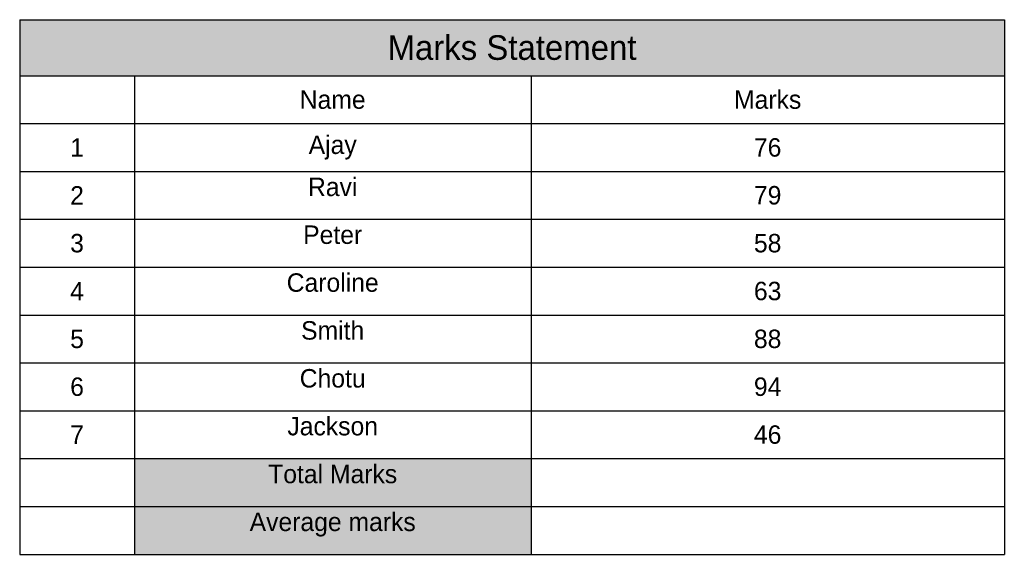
# Model space of a CAD drawing. Header units: millimetres. Extents: x 93 to 333, y 70 to 201.
import ezdxf

# ---------------------------------------------------------------- set-up
doc = ezdxf.new("R2010")
doc.units = ezdxf.units.MM

# ---------------------------------------------------------------- blocks, each defined once
blk = doc.blocks.new('*T1')
at = {"color": 0, "linetype": 'ByBlock', "lineweight": -2, "transparency": 16777216}
for p, q in [((0, 0), (239.88, 0)), ((0, 0), (0, -130.4)), ((239.88, 0), (239.88, -130.4)), ((0, -13.67), (239.88, -13.67)), ((27.94, -13.67), (27.94, -130.4)), ((124.57, -13.67), (124.57, -130.4)), ((0, -25.34), (239.88, -25.34)), ((0, -37.02), (239.88, -37.02)), ((0, -48.69), (239.88, -48.69)), ((0, -60.36), (239.88, -60.36)), ((0, -72.03), (239.88, -72.03)), ((0, -83.71), (239.88, -83.71)), ((0, -95.38), (239.88, -95.38)), ((0, -107.05), (239.88, -107.05)), ((0, -118.72), (239.88, -118.72)), ((0, -130.4), (239.88, -130.4))]:
    blk.add_line(p, q, dxfattribs=at)
at = {"color": 254, "true_color": 0xddb3d4, "transparency": 16777216}
blk.add_solid([(0, 0), (0, -13.67), (239.88, 0), (239.88, -13.67)], dxfattribs=at)
at = {"color": 5, "transparency": 16777216}
blk.add_solid([(27.94, -107.05), (27.94, -118.72), (124.57, -107.05), (124.57, -118.72)], dxfattribs=at)
at = {"color": 219, "true_color": 0x642165, "transparency": 16777216}
blk.add_solid([(27.94, -118.72), (27.94, -130.4), (124.57, -118.72), (124.57, -130.4)], dxfattribs=at)
at = {"color": 0, "transparency": 16777216}
for s, insert, char_height, width, attachment_point in [('{\\C5;Marks Statement}', (119.94, -6.84), 6, 236.8751, 5), ('Name', (76.25, -19.51), 4.5, 93.6292, 5), ('Marks', (182.22, -19.51), 4.5, 112.3085, 5), ('1', (13.97, -31.18), 4.5, 24.9374, 5), ('Ajay', (76.25, -31.18), 4.5, 93.6292, 5), ('76', (182.22, -31.18), 4.5, 112.3085, 5), ('Ravi', (76.25, -38.52), 4.5, 93.6292, 2), ('2', (13.97, -42.85), 4.5, 24.9374, 5), ('79', (182.22, -42.85), 4.5, 112.3085, 5), ('Peter', (76.25, -50.19), 4.5, 93.6292, 2), ('3', (13.97, -54.53), 4.5, 24.9374, 5), ('58', (182.22, -54.53), 4.5, 112.3085, 5), ('Caroline', (76.25, -61.86), 4.5, 93.6292, 2), ('4', (13.97, -66.2), 4.5, 24.9374, 5), ('63', (182.22, -66.2), 4.5, 112.3085, 5), ('Smith', (76.25, -73.53), 4.5, 93.6292, 2), ('5', (13.97, -77.87), 4.5, 24.9374, 5), ('88', (182.22, -77.87), 4.5, 112.3085, 5), ('Chotu', (76.25, -85.21), 4.5, 93.6292, 2), ('6', (13.97, -89.54), 4.5, 24.9374, 5), ('94', (182.22, -89.54), 4.5, 112.3085, 5), ('Jackson', (76.25, -96.88), 4.5, 93.6292, 2), ('46', (182.22, -101.22), 4.5, 112.3085, 5), ('7', (13.97, -101.22), 4.5, 24.9374, 5), ('Total Marks', (76.25, -108.55), 4.5, 93.6292, 2), ('Average marks', (76.25, -120.22), 4.5, 93.6292, 2)]:
    blk.add_mtext(s, dxfattribs=dict(at, insert=insert, char_height=char_height, width=width, attachment_point=attachment_point))

msp = doc.modelspace()

# ---------------------------------------------------------------- block references
msp.add_blockref('*T1', (93.08, 200.75))

doc.saveas('drawing.dxf')
